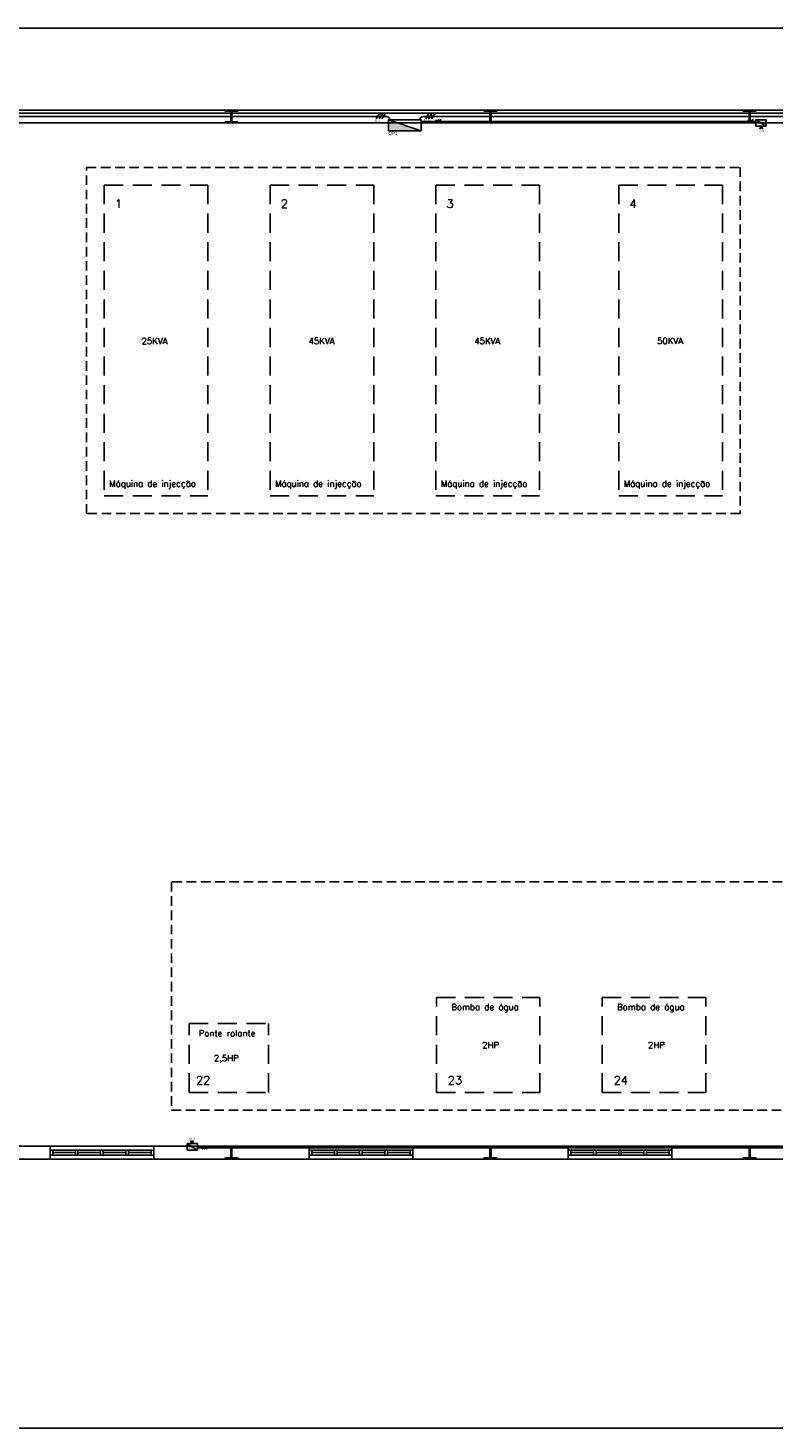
# Model space of a CAD drawing. Header units: millimetres. Extents: x -559 to 10735, y -2326 to 222.
# Tile 34 of 256: x 95 to 134, y 73 to 147. Entities that reach past the tile are written whole.
import ezdxf

# ---------------------------------------------------------------- set-up
doc = ezdxf.new("R2010")
doc.units = ezdxf.units.MM
doc.header["$LTSCALE"] = 4
doc.linetypes.add('HIDDEN', pattern=[0.375, 0.25, -0.125])
doc.linetypes.add('HIDDEN2', pattern=[0.1875, 0.125, -0.0625])
for name, color, linetype in [('Caminhos entre Quadros Eletricos', 2, 'Continuous'), ('Extremos da Area Total', 253, 'Continuous'), ('Identificaçao de Comodos', 251, 'Continuous'), ('Planta Baixa', 251, 'Continuous'), ('Quadros de Alimentaçao', 30, 'Continuous'), ('Quadros de Tomadas', 20, 'Continuous'), ('Separaçao de Cargas', 82, 'Continuous')]:
    doc.layers.add(name, color=color, linetype=linetype)
doc.styles.add('ROMANS8', font='romans8', dxfattribs={"height": 0.2})

# ---------------------------------------------------------------- blocks, each defined once
blk = doc.blocks.new('AUW01D3S-flat-17-flat-1')
at = {"color": 9}
for p, q in [((0, 0.125), (-2, 0.125)), ((0, -0.125), (-2, -0.125))]:
    blk.add_line(p, q, dxfattribs=at)
blk = doc.blocks.new('AUD18D1S-flat-47-flat-1')
at = {"color": 9}
for p, q in [((-2, -0.125), (-2, 0.125)), ((0, 0.125), (0, -0.125))]:
    blk.add_line(p, q, dxfattribs=at)
blk = doc.blocks.new('AUD19D1S-flat-47-flat-1')
at = {"color": 9}
for p, q in [((-2, 0), (-2, 0)), ((0, 0), (0, 0))]:
    blk.add_line(p, q, dxfattribs=at)
blk = doc.blocks.new('AUD37D1S-flat-127-flat-1')
at = {"color": 9}
for p, q in [((-0.05, 0.05), (-0.05, -0.05)), ((0, 0.05), (-0.05, 0.05)), ((0, -0.05), (0, 0.05)), ((-0.05, -0.05), (0, -0.05))]:
    blk.add_line(p, q, dxfattribs=at)
at = {"color": 9, "width": 0.5, "flags": 3}
for p in [(-0.05, 0), (-0.05, -0.05)]:
    blk.add_attdef('JAMBPT', p, '', height=0.01, rotation=180, dxfattribs=at)
at = {"color": 9, "oblique": 36.8699, "width": 1.25, "flags": 3}
for p in [(-0.05, 0.05), (-0.05, 0), (-0.05, -0.05)]:
    blk.add_attdef('JAMBPT', p, '', height=0.00632, rotation=243.4349, dxfattribs=at)
blk = doc.blocks.new('AUD37D1S-flat-126-flat-1')
at = {"color": 9}
for p, q in [((0, -0.05), (0, 0.05)), ((0, 0.05), (0.05, 0.05)), ((0.05, 0.05), (0.05, -0.05)), ((0.05, -0.05), (0, -0.05))]:
    blk.add_line(p, q, dxfattribs=at)
at = {"color": 9, "text_generation_flag": 4, "width": 1.25, "flags": 3}
for p in [(0.05, 0.05), (0.05, 0), (0.05, -0.05)]:
    blk.add_attdef('JAMBPT', p, '', height=0.00632, rotation=296.5651, dxfattribs=at)
at = {"color": 9, "text_generation_flag": 4, "width": 0.5, "flags": 3}
for p in [(0.05, 0), (0.05, -0.05)]:
    blk.add_attdef('JAMBPT', p, '', height=0.01, dxfattribs=at)
blk = doc.blocks.new('AUD40D1S-flat-34-flat-1')
at = {"color": 9}
for p, q in [((-1, 0.05), (-1, -0.05)), ((1, 0.05), (-1, 0.05)), ((1, -0.05), (1, 0.05)), ((-1, -0.05), (1, -0.05))]:
    blk.add_line(p, q, dxfattribs=at)
blk = doc.blocks.new('AUD40D1S-flat-33-flat-1')
at = {"color": 9}
for p, q in [((-1, 0.05), (-1, -0.05)), ((1, 0.05), (-1, 0.05)), ((1, -0.05), (1, 0.05)), ((-1, -0.05), (1, -0.05))]:
    blk.add_line(p, q, dxfattribs=at)
blk = doc.blocks.new('AUD37D1S-flat-125-flat-1')
at = {"color": 9}
for p, q in [((-0.05, 0.05), (-0.05, -0.05)), ((0, 0.05), (-0.05, 0.05)), ((0, -0.05), (0, 0.05)), ((-0.05, -0.05), (0, -0.05))]:
    blk.add_line(p, q, dxfattribs=at)
at = {"color": 9, "width": 0.5, "flags": 3}
for p in [(-0.05, 0), (-0.05, -0.05)]:
    blk.add_attdef('JAMBPT', p, '', height=0.01, rotation=180, dxfattribs=at)
at = {"color": 9, "oblique": 36.8699, "width": 1.25, "flags": 3}
for p in [(-0.05, 0.05), (-0.05, 0), (-0.05, -0.05)]:
    blk.add_attdef('JAMBPT', p, '', height=0.00632, rotation=243.4349, dxfattribs=at)
blk = doc.blocks.new('AUD37D1S-flat-124-flat-1')
at = {"color": 9}
for p, q in [((-0.05, 0.05), (-0.05, -0.05)), ((0, 0.05), (-0.05, 0.05)), ((0, -0.05), (0, 0.05)), ((-0.05, -0.05), (0, -0.05))]:
    blk.add_line(p, q, dxfattribs=at)
at = {"color": 9, "width": 0.5, "flags": 3}
for p in [(-0.05, 0), (-0.05, -0.05)]:
    blk.add_attdef('JAMBPT', p, '', height=0.01, rotation=180, dxfattribs=at)
at = {"color": 9, "oblique": 36.8699, "width": 1.25, "flags": 3}
for p in [(-0.05, 0.05), (-0.05, 0), (-0.05, -0.05)]:
    blk.add_attdef('JAMBPT', p, '', height=0.00632, rotation=243.4349, dxfattribs=at)
blk = doc.blocks.new('AUD37D1S-flat-123-flat-1')
at = {"color": 9}
for p, q in [((-0.05, 0.05), (-0.05, -0.05)), ((0, 0.05), (-0.05, 0.05)), ((0, -0.05), (0, 0.05)), ((-0.05, -0.05), (0, -0.05))]:
    blk.add_line(p, q, dxfattribs=at)
at = {"color": 9, "width": 0.5, "flags": 3}
for p in [(-0.05, 0), (-0.05, -0.05)]:
    blk.add_attdef('JAMBPT', p, '', height=0.01, rotation=180, dxfattribs=at)
at = {"color": 9, "oblique": 36.8699, "width": 1.25, "flags": 3}
for p in [(-0.05, 0.05), (-0.05, 0), (-0.05, -0.05)]:
    blk.add_attdef('JAMBPT', p, '', height=0.00632, rotation=243.4349, dxfattribs=at)
blk = doc.blocks.new('AUW01D1S-flat-48-flat-1')
at = {"color": 9}
blk.add_line((0.21875, 0), (-0.21875, 0), dxfattribs=at)
blk = doc.blocks.new('AUW01D1S-flat-47-flat-1')
at = {"color": 9}
blk.add_line((0.21875, 0), (-0.21875, 0), dxfattribs=at)
blk = doc.blocks.new('AUW01D1S-flat-46-flat-1')
at = {"color": 9}
blk.add_line((0.21875, 0), (-0.21875, 0), dxfattribs=at)
blk = doc.blocks.new('AUW01D1S-flat-45-flat-1')
at = {"color": 9}
blk.add_line((0.21875, 0), (-0.21875, 0), dxfattribs=at)
blk = doc.blocks.new('AUW01D3S-flat-16-flat-1')
at = {"color": 9}
for p, q in [((0, 0.125), (-2, 0.125)), ((0, -0.125), (-2, -0.125))]:
    blk.add_line(p, q, dxfattribs=at)
blk = doc.blocks.new('AUD18D1S-flat-46-flat-1')
at = {"color": 9}
for p, q in [((-2, -0.125), (-2, 0.125)), ((0, 0.125), (0, -0.125))]:
    blk.add_line(p, q, dxfattribs=at)
blk = doc.blocks.new('AUD19D1S-flat-46-flat-1')
at = {"color": 9}
for p, q in [((-2, 0), (-2, 0)), ((0, 0), (0, 0))]:
    blk.add_line(p, q, dxfattribs=at)
blk = doc.blocks.new('AUD37D1S-flat-122-flat-1')
at = {"color": 9}
for p, q in [((-0.05, 0.05), (-0.05, -0.05)), ((0, 0.05), (-0.05, 0.05)), ((0, -0.05), (0, 0.05)), ((-0.05, -0.05), (0, -0.05))]:
    blk.add_line(p, q, dxfattribs=at)
at = {"color": 9, "width": 0.5, "flags": 3}
for p in [(-0.05, 0), (-0.05, -0.05)]:
    blk.add_attdef('JAMBPT', p, '', height=0.01, rotation=180, dxfattribs=at)
at = {"color": 9, "oblique": 36.8699, "width": 1.25, "flags": 3}
for p in [(-0.05, 0.05), (-0.05, 0), (-0.05, -0.05)]:
    blk.add_attdef('JAMBPT', p, '', height=0.00632, rotation=243.4349, dxfattribs=at)
blk = doc.blocks.new('AUD37D1S-flat-121-flat-1')
at = {"color": 9}
for p, q in [((0, -0.05), (0, 0.05)), ((0, 0.05), (0.05, 0.05)), ((0.05, 0.05), (0.05, -0.05)), ((0.05, -0.05), (0, -0.05))]:
    blk.add_line(p, q, dxfattribs=at)
at = {"color": 9, "text_generation_flag": 4, "width": 1.25, "flags": 3}
for p in [(0.05, 0.05), (0.05, 0), (0.05, -0.05)]:
    blk.add_attdef('JAMBPT', p, '', height=0.00632, rotation=296.5651, dxfattribs=at)
at = {"color": 9, "text_generation_flag": 4, "width": 0.5, "flags": 3}
for p in [(0.05, 0), (0.05, -0.05)]:
    blk.add_attdef('JAMBPT', p, '', height=0.01, dxfattribs=at)
blk = doc.blocks.new('AUD40D1S-flat-32-flat-1')
at = {"color": 9}
for p, q in [((-1, 0.05), (-1, -0.05)), ((1, 0.05), (-1, 0.05)), ((1, -0.05), (1, 0.05)), ((-1, -0.05), (1, -0.05))]:
    blk.add_line(p, q, dxfattribs=at)
blk = doc.blocks.new('AUD40D1S-flat-31-flat-1')
at = {"color": 9}
for p, q in [((-1, 0.05), (-1, -0.05)), ((1, 0.05), (-1, 0.05)), ((1, -0.05), (1, 0.05)), ((-1, -0.05), (1, -0.05))]:
    blk.add_line(p, q, dxfattribs=at)
blk = doc.blocks.new('AUD37D1S-flat-120-flat-1')
at = {"color": 9}
for p, q in [((-0.05, 0.05), (-0.05, -0.05)), ((0, 0.05), (-0.05, 0.05)), ((0, -0.05), (0, 0.05)), ((-0.05, -0.05), (0, -0.05))]:
    blk.add_line(p, q, dxfattribs=at)
at = {"color": 9, "width": 0.5, "flags": 3}
for p in [(-0.05, 0), (-0.05, -0.05)]:
    blk.add_attdef('JAMBPT', p, '', height=0.01, rotation=180, dxfattribs=at)
at = {"color": 9, "oblique": 36.8699, "width": 1.25, "flags": 3}
for p in [(-0.05, 0.05), (-0.05, 0), (-0.05, -0.05)]:
    blk.add_attdef('JAMBPT', p, '', height=0.00632, rotation=243.4349, dxfattribs=at)
blk = doc.blocks.new('AUD37D1S-flat-119-flat-1')
at = {"color": 9}
for p, q in [((-0.05, 0.05), (-0.05, -0.05)), ((0, 0.05), (-0.05, 0.05)), ((0, -0.05), (0, 0.05)), ((-0.05, -0.05), (0, -0.05))]:
    blk.add_line(p, q, dxfattribs=at)
at = {"color": 9, "width": 0.5, "flags": 3}
for p in [(-0.05, 0), (-0.05, -0.05)]:
    blk.add_attdef('JAMBPT', p, '', height=0.01, rotation=180, dxfattribs=at)
at = {"color": 9, "oblique": 36.8699, "width": 1.25, "flags": 3}
for p in [(-0.05, 0.05), (-0.05, 0), (-0.05, -0.05)]:
    blk.add_attdef('JAMBPT', p, '', height=0.00632, rotation=243.4349, dxfattribs=at)
blk = doc.blocks.new('AUD37D1S-flat-118-flat-1')
at = {"color": 9}
for p, q in [((-0.05, 0.05), (-0.05, -0.05)), ((0, 0.05), (-0.05, 0.05)), ((0, -0.05), (0, 0.05)), ((-0.05, -0.05), (0, -0.05))]:
    blk.add_line(p, q, dxfattribs=at)
at = {"color": 9, "width": 0.5, "flags": 3}
for p in [(-0.05, 0), (-0.05, -0.05)]:
    blk.add_attdef('JAMBPT', p, '', height=0.01, rotation=180, dxfattribs=at)
at = {"color": 9, "oblique": 36.8699, "width": 1.25, "flags": 3}
for p in [(-0.05, 0.05), (-0.05, 0), (-0.05, -0.05)]:
    blk.add_attdef('JAMBPT', p, '', height=0.00632, rotation=243.4349, dxfattribs=at)
blk = doc.blocks.new('AUW01D1S-flat-44-flat-1')
at = {"color": 9}
blk.add_line((0.21875, 0), (-0.21875, 0), dxfattribs=at)
blk = doc.blocks.new('AUW01D1S-flat-43-flat-1')
at = {"color": 9}
blk.add_line((0.21875, 0), (-0.21875, 0), dxfattribs=at)
blk = doc.blocks.new('AUW01D1S-flat-42-flat-1')
at = {"color": 9}
blk.add_line((0.21875, 0), (-0.21875, 0), dxfattribs=at)
blk = doc.blocks.new('AUW01D1S-flat-41-flat-1')
at = {"color": 9}
blk.add_line((0.21875, 0), (-0.21875, 0), dxfattribs=at)
blk = doc.blocks.new('AUW01D1S-flat-40-flat-1')
at = {"color": 9}
blk.add_line((0.21875, 0), (-0.21875, 0), dxfattribs=at)
blk = doc.blocks.new('AUW01D1S-flat-39-flat-1')
at = {"color": 9}
blk.add_line((0.21875, 0), (-0.21875, 0), dxfattribs=at)
blk = doc.blocks.new('AUW01D1S-flat-38-flat-1')
at = {"color": 9}
blk.add_line((0.21875, 0), (-0.21875, 0), dxfattribs=at)
blk = doc.blocks.new('AUW01D1S-flat-37-flat-1')
at = {"color": 9}
blk.add_line((0.21875, 0), (-0.21875, 0), dxfattribs=at)
blk = doc.blocks.new('AUD37D1S-flat-109-flat-1')
at = {"color": 9}
for p, q in [((-0.05, 0.05), (-0.05, -0.05)), ((0, 0.05), (-0.05, 0.05)), ((0, -0.05), (0, 0.05)), ((-0.05, -0.05), (0, -0.05))]:
    blk.add_line(p, q, dxfattribs=at)
at = {"color": 9, "width": 0.5, "flags": 3}
for p in [(-0.05, 0), (-0.05, -0.05)]:
    blk.add_attdef('JAMBPT', p, '', height=0.01, rotation=180, dxfattribs=at)
at = {"color": 9, "oblique": 36.8699, "width": 1.25, "flags": 3}
for p in [(-0.05, 0.05), (-0.05, 0), (-0.05, -0.05)]:
    blk.add_attdef('JAMBPT', p, '', height=0.00632, rotation=243.4349, dxfattribs=at)
blk = doc.blocks.new('AUD37D1S-flat-108-flat-1')
at = {"color": 9}
for p, q in [((-0.05, 0.05), (-0.05, -0.05)), ((0, 0.05), (-0.05, 0.05)), ((0, -0.05), (0, 0.05)), ((-0.05, -0.05), (0, -0.05))]:
    blk.add_line(p, q, dxfattribs=at)
at = {"color": 9, "width": 0.5, "flags": 3}
for p in [(-0.05, 0), (-0.05, -0.05)]:
    blk.add_attdef('JAMBPT', p, '', height=0.01, rotation=180, dxfattribs=at)
at = {"color": 9, "oblique": 36.8699, "width": 1.25, "flags": 3}
for p in [(-0.05, 0.05), (-0.05, 0), (-0.05, -0.05)]:
    blk.add_attdef('JAMBPT', p, '', height=0.00632, rotation=243.4349, dxfattribs=at)
blk = doc.blocks.new('AUD37D1S-flat-107-flat-1')
at = {"color": 9}
for p, q in [((-0.05, 0.05), (-0.05, -0.05)), ((0, 0.05), (-0.05, 0.05)), ((0, -0.05), (0, 0.05)), ((-0.05, -0.05), (0, -0.05))]:
    blk.add_line(p, q, dxfattribs=at)
at = {"color": 9, "width": 0.5, "flags": 3}
for p in [(-0.05, 0), (-0.05, -0.05)]:
    blk.add_attdef('JAMBPT', p, '', height=0.01, rotation=180, dxfattribs=at)
at = {"color": 9, "oblique": 36.8699, "width": 1.25, "flags": 3}
for p in [(-0.05, 0.05), (-0.05, 0), (-0.05, -0.05)]:
    blk.add_attdef('JAMBPT', p, '', height=0.00632, rotation=243.4349, dxfattribs=at)
blk = doc.blocks.new('AUD40D1S-flat-30-flat-1')
at = {"color": 9}
for p, q in [((-1, 0.05), (-1, -0.05)), ((1, 0.05), (-1, 0.05)), ((1, -0.05), (1, 0.05)), ((-1, -0.05), (1, -0.05))]:
    blk.add_line(p, q, dxfattribs=at)
blk = doc.blocks.new('AUD40D1S-flat-29-flat-1')
at = {"color": 9}
for p, q in [((-1, 0.05), (-1, -0.05)), ((1, 0.05), (-1, 0.05)), ((1, -0.05), (1, 0.05)), ((-1, -0.05), (1, -0.05))]:
    blk.add_line(p, q, dxfattribs=at)
blk = doc.blocks.new('AUD37D1S-flat-106-flat-1')
at = {"color": 9}
for p, q in [((0, -0.05), (0, 0.05)), ((0, 0.05), (0.05, 0.05)), ((0.05, 0.05), (0.05, -0.05)), ((0.05, -0.05), (0, -0.05))]:
    blk.add_line(p, q, dxfattribs=at)
at = {"color": 9, "text_generation_flag": 4, "width": 1.25, "flags": 3}
for p in [(0.05, 0.05), (0.05, 0), (0.05, -0.05)]:
    blk.add_attdef('JAMBPT', p, '', height=0.00632, rotation=296.5651, dxfattribs=at)
at = {"color": 9, "text_generation_flag": 4, "width": 0.5, "flags": 3}
for p in [(0.05, 0), (0.05, -0.05)]:
    blk.add_attdef('JAMBPT', p, '', height=0.01, dxfattribs=at)
blk = doc.blocks.new('AUD37D1S-flat-105-flat-1')
at = {"color": 9}
for p, q in [((-0.05, 0.05), (-0.05, -0.05)), ((0, 0.05), (-0.05, 0.05)), ((0, -0.05), (0, 0.05)), ((-0.05, -0.05), (0, -0.05))]:
    blk.add_line(p, q, dxfattribs=at)
at = {"color": 9, "width": 0.5, "flags": 3}
for p in [(-0.05, 0), (-0.05, -0.05)]:
    blk.add_attdef('JAMBPT', p, '', height=0.01, rotation=180, dxfattribs=at)
at = {"color": 9, "oblique": 36.8699, "width": 1.25, "flags": 3}
for p in [(-0.05, 0.05), (-0.05, 0), (-0.05, -0.05)]:
    blk.add_attdef('JAMBPT', p, '', height=0.00632, rotation=243.4349, dxfattribs=at)
blk = doc.blocks.new('AUD19D1S-flat-41-flat-1')
at = {"color": 9}
for p, q in [((-2, 0), (-2, 0)), ((0, 0), (0, 0))]:
    blk.add_line(p, q, dxfattribs=at)
blk = doc.blocks.new('AUD18D1S-flat-41-flat-1')
at = {"color": 9}
for p, q in [((-2, -0.125), (-2, 0.125)), ((0, 0.125), (0, -0.125))]:
    blk.add_line(p, q, dxfattribs=at)
blk = doc.blocks.new('AUW01D3S-flat-15-flat-1')
at = {"color": 9}
for p, q in [((0, 0.125), (-2, 0.125)), ((0, -0.125), (-2, -0.125))]:
    blk.add_line(p, q, dxfattribs=at)

msp = doc.modelspace()

# ---------------------------------------------------------------- hatches: boundary and pattern name
at = {"layer": 'Quadros de Alimentaçao'}
h = msp.add_hatch(color=256, dxfattribs=at)
h.dxf.hatch_style = 1
h.paths.add_polyline_path([(181.698, 141.876), (181.199, 141.876), (181.199, 141.146), (183.874, 141.146)])
h.paths.add_polyline_path([(181.199, 142.043), (181.199, 141.876), (181.698, 141.876)])
h.paths.add_polyline_path([(195.099, 141.876), (194.473, 141.876), (194.473, 140.697), (199.511, 140.697)])
h.paths.add_polyline_path([(194.473, 142.043), (194.473, 141.876), (195.099, 141.876)])
h.paths.add_polyline_path([(209.16, 141.876), (208.661, 141.876), (208.661, 141.146), (211.335, 141.146)])
h.paths.add_polyline_path([(208.661, 142.043), (208.661, 141.876), (209.16, 141.876)])
h.paths.add_polyline_path([(238.446, 141.876), (237.957, 141.876), (237.957, 141.143), (240.631, 141.143)])
h.paths.add_polyline_path([(237.957, 142.04), (237.957, 141.876), (238.446, 141.876)])
h.paths.add_polyline_path([(89.23, 119.643), (89.23, 118.738), (93.191, 118.738)])
h.paths.add_polyline_path([(85.062, 141.876), (84.33, 141.876), (84.33, 141.138), (88.291, 141.138)])
h.paths.add_polyline_path([(84.33, 142.043), (84.33, 141.876), (85.062, 141.876)])
h.paths.add_polyline_path([(148.3, 142.043), (148.3, 141.876), (148.799, 141.876)])
h.paths.add_polyline_path([(148.799, 141.876), (148.3, 141.876), (148.3, 141.146), (150.974, 141.146)])
h.paths.add_polyline_path([(113.926, 142.043), (113.926, 141.876), (114.426, 141.876)])
h.paths.add_polyline_path([(114.426, 141.876), (113.926, 141.876), (113.926, 141.472), (115.634, 141.472)])
h.paths.add_polyline_path([(62.998, 119.231), (62.998, 118.738), (64.346, 118.738)])
h.paths.add_polyline_path([(64.346, 118.738), (62.998, 118.738), (62.998, 118.67), (64.532, 118.67)])
h.paths.add_polyline_path([(55.125, 95.926), (54.29, 93.554), (55.125, 93.554)])
h.paths.add_polyline_path([(55.295, 96.408), (55.125, 95.926), (55.125, 93.554), (55.295, 93.554)])
at = {"layer": 'Quadros de Tomadas'}
h = msp.add_hatch(color=256, dxfattribs=at)
h.dxf.hatch_style = 1
h.paths.add_polyline_path([(212.568, 88.177), (212.303, 88.177), (212.303, 88.007), (212.841, 88.007)])
h.paths.add_polyline_path([(212.303, 88.341), (212.303, 88.177), (212.568, 88.177)])
h.paths.add_polyline_path([(158.189, 88.177), (157.924, 88.177), (157.924, 88.007), (158.462, 88.007)])
h.paths.add_polyline_path([(157.924, 88.341), (157.924, 88.177), (158.189, 88.177)])
h.paths.add_polyline_path([(103.576, 88.177), (103.361, 88.177), (103.361, 87.975), (103.899, 87.975)])
h.paths.add_polyline_path([(103.361, 88.31), (103.361, 88.177), (103.576, 88.177)])
h.paths.add_polyline_path([(133.742, 142.043), (133.204, 142.043), (133.473, 141.876), (133.742, 141.876)])
h.paths.add_polyline_path([(133.742, 141.876), (133.473, 141.876), (133.742, 141.709)])
h.paths.add_polyline_path([(164.616, 142.043), (164.077, 142.043), (164.347, 141.876), (164.616, 141.876)])
h.paths.add_polyline_path([(164.616, 141.876), (164.347, 141.876), (164.616, 141.709)])
h.paths.add_polyline_path([(223.968, 142.043), (223.429, 142.043), (223.699, 141.876), (223.968, 141.876)])
h.paths.add_polyline_path([(223.968, 141.876), (223.699, 141.876), (223.968, 141.709)])

# ---------------------------------------------------------------- linework, layer by layer
at = {"layer": 'Caminhos entre Quadros Eletricos'}
for p, q in [((195.11, 142.386), (79.161, 142.386)), ((87.275, 142.216), (113.815, 142.216)), ((113.277, 142.096), (113.43, 142.335)), ((113.43, 142.096), (113.552, 142.287)), ((113.582, 142.335), (113.583, 142.335)), ((113.583, 142.096), (113.735, 142.335)), ((113.684, 142.335), (113.787, 142.335)), ((115.745, 142.216), (148.672, 142.216)), ((115.877, 142.096), (116.03, 142.335)), ((116.03, 142.096), (116.152, 142.287)), ((116.183, 142.335), (116.183, 142.335)), ((116.183, 142.096), (116.335, 142.335)), ((116.284, 142.335), (116.387, 142.335))]:
    msp.add_line(p, q, dxfattribs=at)
for points in [[(113.99, 142.043, 0.419009), (113.815, 142.216, -0.008172)], [(115.57, 142.043, -0.419009), (115.745, 142.216, 0.008172)]]:
    msp.add_lwpolyline(points, format="xyb", dxfattribs=at)
for centre in [(113.567, 142.311), (116.167, 142.311)]:
    msp.add_circle(centre, 0.0286, dxfattribs=at)
at = {"layer": 'Extremos da Area Total'}
msp.add_lwpolyline([(21.355, 138.299), (21.355, 146.86), (275.645, 146.86), (275.645, 73.385), (21.355, 73.385), (21.355, 136.858)], dxfattribs=at)
at = {"layer": 'Planta Baixa'}
for p, q in [((94.195, 142.556), (245.709, 142.556)), ((94.195, 141.876), (245.709, 141.876)), ((94.195, 88.177), (96.167, 88.177)), ((101.604, 88.177), (109.761, 88.177)), ((123.356, 88.177), (115.199, 88.177)), ((136.951, 88.177), (128.794, 88.177)), ((96.167, 87.497), (94.195, 87.497)), ((101.604, 87.497), (109.761, 87.497)), ((115.199, 87.497), (123.356, 87.497)), ((128.794, 87.497), (136.951, 87.497))]:
    msp.add_line(p, q, dxfattribs=at)
at = {"layer": 'Planta Baixa', "linetype": 'HIDDEN'}
for p, q in [((99.01, 138.618), (104.448, 138.618)), ((99.01, 138.618), (99.01, 122.304)), ((104.448, 138.618), (104.448, 122.304)), ((107.711, 138.618), (107.711, 122.304)), ((107.711, 138.618), (113.149, 138.618)), ((113.149, 138.618), (113.149, 122.304)), ((116.411, 138.618), (116.411, 122.304)), ((116.411, 138.618), (121.849, 138.618)), ((121.849, 138.618), (121.849, 122.304)), ((126.009, 138.618), (126.009, 122.304)), ((126.009, 138.618), (131.447, 138.618)), ((131.447, 138.618), (131.447, 122.304)), ((99.01, 122.304), (104.448, 122.304)), ((107.711, 122.304), (113.149, 122.304)), ((116.411, 122.304), (121.849, 122.304)), ((126.009, 122.304), (131.447, 122.304)), ((116.439, 95.977), (121.876, 95.977)), ((116.439, 91.001), (116.439, 95.977)), ((121.876, 91.001), (121.876, 95.977)), ((125.139, 95.977), (130.577, 95.977)), ((125.139, 91.001), (125.139, 95.977)), ((130.577, 91.001), (130.577, 95.977)), ((103.469, 91.001), (103.469, 94.618)), ((103.469, 94.618), (107.629, 94.618)), ((107.629, 91.001), (107.629, 94.618)), ((103.469, 91.001), (107.629, 91.001)), ((116.439, 91.001), (121.876, 91.001)), ((125.139, 91.001), (130.577, 91.001))]:
    msp.add_line(p, q, dxfattribs=at)
at = {"layer": 'Planta Baixa'}
for points in [[(106.009, 142.542), (106.009, 142.488), (105.737, 142.488, 0.414214), (105.71, 142.461), (105.71, 141.971, 0.414214), (105.737, 141.944), (106.009, 141.944), (106.009, 141.89), (105.357, 141.89), (105.357, 141.944), (105.628, 141.944, 0.414214), (105.656, 141.971), (105.656, 142.461, 0.414214), (105.628, 142.488), (105.357, 142.488), (105.357, 142.542)], [(119.604, 142.542), (119.604, 142.488), (119.332, 142.488, 0.414214), (119.305, 142.461), (119.305, 141.971, 0.414214), (119.332, 141.944), (119.604, 141.944), (119.604, 141.89), (118.951, 141.89), (118.951, 141.944), (119.223, 141.944, 0.414214), (119.25, 141.971), (119.25, 142.461, 0.414214), (119.223, 142.488), (118.951, 142.488), (118.951, 142.542)], [(133.199, 142.542), (133.199, 142.488), (132.927, 142.488, 0.414214), (132.9, 142.461), (132.9, 141.971, 0.414214), (132.927, 141.944), (133.199, 141.944), (133.199, 141.89), (132.546, 141.89), (132.546, 141.944), (132.818, 141.944, 0.414214), (132.845, 141.971), (132.845, 142.461, 0.414214), (132.818, 142.488), (132.546, 142.488), (132.546, 142.542)], [(106.009, 87.51), (106.009, 87.565), (105.737, 87.565, -0.414214), (105.71, 87.592), (105.71, 88.081, -0.414214), (105.737, 88.109), (106.009, 88.109), (106.009, 88.163), (105.357, 88.163), (105.357, 88.109), (105.628, 88.109, -0.414214), (105.656, 88.081), (105.656, 87.592, -0.414214), (105.628, 87.565), (105.357, 87.565), (105.357, 87.51)], [(119.604, 87.51), (119.604, 87.565), (119.332, 87.565, -0.414214), (119.305, 87.592), (119.305, 88.081, -0.414214), (119.332, 88.109), (119.604, 88.109), (119.604, 88.163), (118.951, 88.163), (118.951, 88.109), (119.223, 88.109, -0.414214), (119.25, 88.081), (119.25, 87.592, -0.414214), (119.223, 87.565), (118.951, 87.565), (118.951, 87.51)], [(133.199, 87.51), (133.199, 87.565), (132.927, 87.565, -0.414214), (132.9, 87.592), (132.9, 88.081, -0.414214), (132.927, 88.109), (133.199, 88.109), (133.199, 88.163), (132.546, 88.163), (132.546, 88.109), (132.818, 88.109, -0.414214), (132.845, 88.081), (132.845, 87.592, -0.414214), (132.818, 87.565), (132.546, 87.565), (132.546, 87.51)]]:
    msp.add_lwpolyline(points, format="xyb", close=True, dxfattribs=at)
at = {"layer": 'Quadros de Alimentaçao'}
msp.add_line((113.926, 142.043), (115.634, 141.472), dxfattribs=at)
msp.add_lwpolyline([(113.926, 142.043), (115.634, 142.043), (115.634, 141.472), (113.926, 141.472)], close=True, dxfattribs=at)
at = {"layer": 'Quadros de Tomadas'}
for p, q in [((115.634, 141.96), (133.204, 141.96)), ((116.347, 141.88), (116.449, 142.039)), ((116.449, 141.88), (116.53, 142.007)), ((116.551, 141.88), (116.653, 142.039)), ((116.618, 142.039), (116.687, 142.039)), ((132.732, 141.88), (132.834, 142.039)), ((132.834, 141.88), (132.915, 142.007)), ((132.936, 141.88), (133.038, 142.039)), ((133.004, 142.039), (133.072, 142.039)), ((133.742, 141.709), (133.204, 142.043)), ((133.57, 141.621), (133.415, 141.621)), ((133.492, 141.621), (133.492, 141.709)), ((103.361, 88.31), (103.899, 87.975)), ((103.533, 88.398), (103.688, 88.398)), ((103.61, 88.398), (103.61, 88.31)), ((104.148, 88.012), (104.25, 88.171)), ((104.352, 88.012), (104.454, 88.171)), ((104.419, 88.171), (104.488, 88.171)), ((143.189, 88.092), (103.899, 88.092)), ((104.25, 88.012), (104.331, 88.139))]:
    msp.add_line(p, q, dxfattribs=at)
for points in [[(133.742, 141.709), (133.204, 141.709), (133.204, 142.043), (133.742, 142.043)], [(103.361, 88.31), (103.899, 88.31), (103.899, 87.975), (103.361, 87.975)]]:
    msp.add_lwpolyline(points, close=True, dxfattribs=at)
for points in [[(133.415, 141.709), (133.57, 141.709)], [(103.688, 88.31), (103.533, 88.31)]]:
    msp.add_lwpolyline(points, dxfattribs=at)
for centre in [(116.541, 142.023), (132.926, 142.023), (104.341, 88.155)]:
    msp.add_circle(centre, 0.0191, dxfattribs=at)
for centre, start, end in [((133.492, 141.543), 0, 180), ((103.61, 88.476), 180, 0)]:
    msp.add_arc(centre, 0.0775, start, end, dxfattribs=at)
at = {"layer": 'Separaçao de Cargas', "linetype": 'HIDDEN2'}
for points in [[(98.081, 139.546), (132.376, 139.546), (132.376, 121.375), (98.081, 121.375)], [(156.33, 102.045), (102.54, 102.045), (102.54, 90.073), (156.33, 90.073)]]:
    msp.add_lwpolyline(points, close=True, dxfattribs=at)

# ---------------------------------------------------------------- block references
at = {"layer": 'Planta Baixa', "xscale": 2.718962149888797, "yscale": 2.718962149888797, "zscale": 2.718962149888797}
for name, p in [('AUD18D1S-flat-41-flat-1', (101.604, 87.837)), ('AUW01D3S-flat-15-flat-1', (101.604, 87.837)), ('AUW01D3S-flat-16-flat-1', (115.199, 87.837)), ('AUD18D1S-flat-46-flat-1', (115.199, 87.837)), ('AUW01D3S-flat-17-flat-1', (128.794, 87.837)), ('AUD18D1S-flat-47-flat-1', (128.794, 87.837)), ('AUD40D1S-flat-30-flat-1', (98.885, 87.837)), ('AUD40D1S-flat-29-flat-1', (98.885, 87.837)), ('AUD37D1S-flat-106-flat-1', (96.167, 87.837)), ('AUD19D1S-flat-41-flat-1', (101.604, 87.837)), ('AUW01D1S-flat-40-flat-1', (96.897, 87.837)), ('AUD37D1S-flat-109-flat-1', (97.628, 87.837)), ('AUW01D1S-flat-39-flat-1', (98.223, 87.837)), ('AUD37D1S-flat-108-flat-1', (98.953, 87.837)), ('AUW01D1S-flat-38-flat-1', (99.548, 87.837)), ('AUD37D1S-flat-107-flat-1', (100.279, 87.837)), ('AUW01D1S-flat-37-flat-1', (100.874, 87.837)), ('AUD37D1S-flat-105-flat-1', (101.604, 87.837)), ('AUD37D1S-flat-121-flat-1', (109.761, 87.837)), ('AUD40D1S-flat-32-flat-1', (112.48, 87.837)), ('AUD40D1S-flat-31-flat-1', (112.48, 87.837)), ('AUD19D1S-flat-46-flat-1', (115.199, 87.837)), ('AUW01D1S-flat-41-flat-1', (110.492, 87.837)), ('AUD37D1S-flat-118-flat-1', (111.223, 87.837)), ('AUW01D1S-flat-42-flat-1', (111.818, 87.837)), ('AUD37D1S-flat-119-flat-1', (112.548, 87.837)), ('AUW01D1S-flat-43-flat-1', (113.143, 87.837)), ('AUD37D1S-flat-120-flat-1', (113.874, 87.837)), ('AUW01D1S-flat-44-flat-1', (114.469, 87.837)), ('AUD37D1S-flat-122-flat-1', (115.199, 87.837)), ('AUD37D1S-flat-126-flat-1', (123.356, 87.837)), ('AUD40D1S-flat-34-flat-1', (126.075, 87.837)), ('AUD40D1S-flat-33-flat-1', (126.075, 87.837)), ('AUD19D1S-flat-47-flat-1', (128.794, 87.837)), ('AUW01D1S-flat-45-flat-1', (124.087, 87.837)), ('AUD37D1S-flat-123-flat-1', (124.818, 87.837)), ('AUW01D1S-flat-46-flat-1', (125.412, 87.837)), ('AUD37D1S-flat-124-flat-1', (126.143, 87.837)), ('AUW01D1S-flat-47-flat-1', (126.738, 87.837)), ('AUD37D1S-flat-125-flat-1', (127.469, 87.837)), ('AUW01D1S-flat-48-flat-1', (128.063, 87.837)), ('AUD37D1S-flat-127-flat-1', (128.794, 87.837))]:
    msp.add_blockref(name, p, dxfattribs=at)

# ---------------------------------------------------------------- texts
at = {"layer": 'Caminhos entre Quadros Eletricos', "char_height": 0.0946, "attachment_point": 1}
for s, width, insert in [('10', 0.19595, (113.186, 142.042)), ('4', 0.24966, (113.395, 142.042)), ('13', 0.19595, (115.799, 142.062)), ('5', 0.24966, (116.008, 142.062))]:
    msp.add_mtext_dynamic_manual_height_columns(s, width=width, gutter_width=0.473, heights=[0], dxfattribs=dict(at, insert=insert))
at = {"layer": 'Identificaçao de Comodos', "style": 'ROMANS8'}
for s, height, p in [('1', 0.435, (99.57, 137.424)), ('2', 0.435, (108.271, 137.424)), ('3', 0.435, (116.972, 137.424)), ('4', 0.435, (126.57, 137.424)), ('Máquina de injecção', 0.32628, (99.27, 122.786)), ('Máquina de injecção', 0.32628, (107.971, 122.786)), ('Máquina de injecção', 0.32628, (116.671, 122.786)), ('Máquina de injecção', 0.32628, (126.269, 122.786)), ('Bomba de água', 0.32628, (117.22, 95.32)), ('Bomba de água', 0.32628, (125.921, 95.32)), ('Ponte rolante', 0.32628, (103.964, 93.942)), ('22', 0.435, (103.823, 91.419)), ('23', 0.435, (117.042, 91.419)), ('24', 0.435, (125.743, 91.419))]:
    msp.add_text(s, height=height, dxfattribs=at).set_placement(p)
at = {"layer": 'Quadros de Alimentaçao', "insert": (113.924, 141.422), "char_height": 0.1697, "attachment_point": 1}
msp.add_mtext_dynamic_manual_height_columns('QP1', width=0.44788, gutter_width=0.849, heights=[0], dxfattribs=at)
at = {"layer": 'Quadros de Tomadas', "char_height": 0.0991, "attachment_point": 1}
for s, insert in [('QT1', (133.391, 141.493)), ('QT4', (103.483, 88.625))]:
    msp.add_mtext_dynamic_manual_height_columns(s, width=0.37182, gutter_width=0.496, heights=[0], dxfattribs=dict(at, insert=insert))
at = {"layer": 'Separaçao de Cargas', "style": 'ROMANS8'}
for s, p in [('25KVA', (100.968, 130.271)), ('45KVA', (109.731, 130.272)), ('45KVA', (118.429, 130.27)), ('50KVA', (128.023, 130.277)), ('2HP', (118.844, 93.316)), ('2HP', (127.543, 93.316)), ('2,5HP', (104.763, 92.634))]:
    msp.add_text(s, height=0.3263, dxfattribs=at).set_placement(p)

doc.saveas('drawing.dxf')
